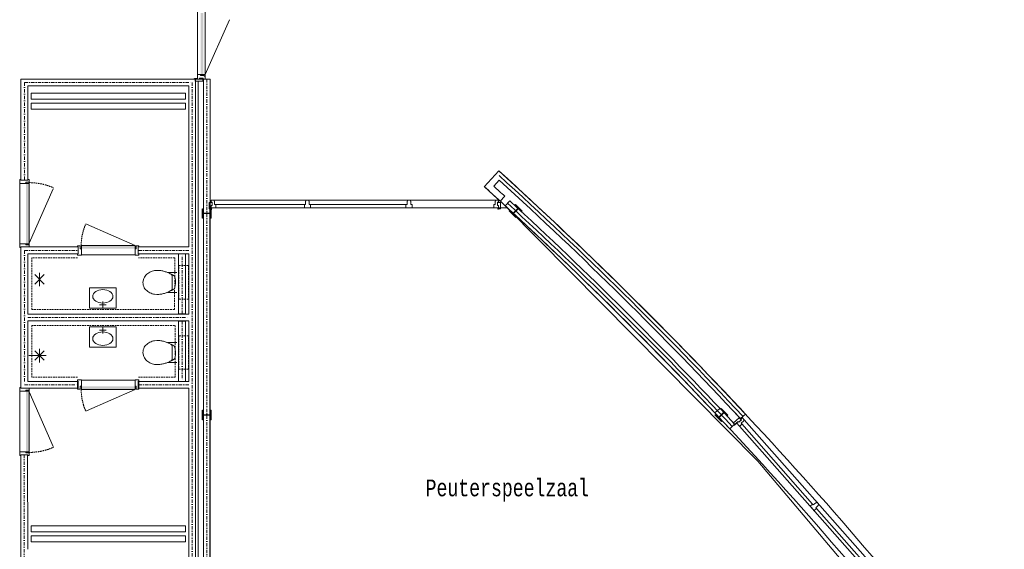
# Model space of a CAD drawing. Extents: x 0 to 84100, y 0 to 59400.
# Tile 13 of 15: x 45723 to 60393, y 37674 to 45557. Entities that reach past the tile are written whole.
import ezdxf

# ---------------------------------------------------------------- set-up
doc = ezdxf.new("R2010")
doc.units = 0
doc.header["$LTSCALE"] = 100
for name, pattern in [('DASHDOT', [1, 0.5, -0.25, 0, -0.25]), ('DASHED', [0.75, 0.5, -0.25]), ('HIDDEN', [0.375, 0.25, -0.125])]:
    doc.linetypes.add(name, pattern=pattern)
doc.layers.add('AL$1A---_ALGEMEEN', color=8, linetype='CONTINUOUS')
doc.layers.add('AL22----', color=7, linetype='CONTINUOUS')
doc.styles.add('MONOTXT', font='MONOTXT')

# ---------------------------------------------------------------- blocks, each defined once
blk = doc.blocks.new('12004S')
at = {"layer": 'AL$1A---_ALGEMEEN', "color": 0, "linetype": 'Continuous', "lineweight": 0}
blk.add_line((0, 0), (902, 400), dxfattribs=at)
at = {"layer": 'AL$1A---_ALGEMEEN', "color": 0, "linetype": 'HIDDEN', "lineweight": 0}
blk.add_arc((2, 0), 1000, 0, 23.9625, dxfattribs=at)
blk = doc.blocks.new('17002')
at = {"layer": 'AL$1A---_ALGEMEEN', "color": 0, "linetype": 'Continuous', "lineweight": 0}
for p, q in [((200, 0), (200, -100)), ((150, -50), (250, -50))]:
    blk.add_line(p, q, dxfattribs=at)
blk.add_lwpolyline([(0, -300), (400, -300), (400, 0), (0, 0), (0, -300)], dxfattribs=at)
blk.add_ellipse((200, -175), major_axis=(150, 0), ratio=0.666667, start_param=0, end_param=6.283175, dxfattribs=at)
blk = doc.blocks.new('08EDGS')
at = {"layer": 'AL$1A---_ALGEMEEN', "color": 0, "linetype": 'Continuous', "lineweight": 0}
blk.add_line((0, 500), (0, -500), dxfattribs=at)
blk = doc.blocks.new('*O55')
at = {"layer": 'AL$1A---_ALGEMEEN', "color": 0, "linetype": 'Continuous', "lineweight": 0}
for points in [[(-456.5, -69.5), (-402.5, -69.5), (-400.5, -67.5), (-400.5, 24.5), (-417.5, 24.5), (-417.5, 52.5), (-417.5, 53.5), (-417.5, 53.5), (-417.5, 67.5), (-419.5, 69.5), (-456.5, 69.5), (-456.5, 50.5), (-447.5, 50.5), (-447.5, -50.5), (-456.5, -50.5)], [(456.5, -69.5), (402.5, -69.5), (400.5, -67.5), (400.5, 24.5), (417.5, 24.5), (417.5, 52.5), (417.5, 53.5), (417.5, 53.5), (417.5, 67.5), (419.5, 69.5), (456.5, 69.5), (456.5, 50.5), (447.5, 50.5), (447.5, -50.5), (456.5, -50.5)]]:
    blk.add_lwpolyline(points, close=True, dxfattribs=at)
blk.add_solid([(-415.5, 66.5), (-415.5, 26.5), (414.5, 66.5), (414.5, 26.5)], dxfattribs=at)
at = {"layer": 'AL$1A---_ALGEMEEN', "color": 0, "linetype": 'Continuous', "lineweight": 0, "xscale": 0.1000009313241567, "yscale": -0.1000009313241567, "zscale": 0.1000009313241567}
blk.add_blockref('08EDGS', (-446.5, 0), dxfattribs=at)
blk = doc.blocks.new('*O56')
at = {"layer": 'AL$1A---_ALGEMEEN', "color": 0, "linetype": 'Continuous', "lineweight": 0}
for points in [[(-456.5, 69.5), (-402.5, 69.5), (-400.5, 67.5), (-400.5, -24.5), (-417.5, -24.5), (-417.5, -52.5), (-417.5, -53.5), (-417.5, -53.5), (-417.5, -67.5), (-419.5, -69.5), (-456.5, -69.5), (-456.5, -50.5), (-447.5, -50.5), (-447.5, 50.5), (-456.5, 50.5)], [(456.5, 69.5), (402.5, 69.5), (400.5, 67.5), (400.5, -24.5), (417.5, -24.5), (417.5, -52.5), (417.5, -53.5), (417.5, -53.5), (417.5, -67.5), (419.5, -69.5), (456.5, -69.5), (456.5, -50.5), (447.5, -50.5), (447.5, 50.5), (456.5, 50.5)]]:
    blk.add_lwpolyline(points, close=True, dxfattribs=at)
blk.add_solid([(-415.5, -66.5), (-415.5, -26.5), (414.5, -66.5), (414.5, -26.5)], dxfattribs=at)
at = {"layer": 'AL$1A---_ALGEMEEN', "color": 0, "linetype": 'Continuous', "lineweight": 0, "xscale": 0.1000009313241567, "yscale": 0.1000009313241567, "zscale": 0.1000009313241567}
blk.add_blockref('08EDGS', (-446.5, 0), dxfattribs=at)
blk = doc.blocks.new('*O95')
at = {"layer": 'AL$1A---_ALGEMEEN', "color": 0, "linetype": 'Continuous', "lineweight": 0}
for p, q in [((112.9, 149.5), (251.6, 149.5)), ((170.8, 121.7), (168.5, 123.5)), ((171.8, 120.7), (170.8, 121.7)), ((173.1, 119.6), (171.8, 120.7)), ((174.1, 118.6), (173.1, 119.6)), ((175.2, 117.6), (174.1, 118.6)), ((176.2, 116.3), (175.2, 117.6)), ((176.9, 115.3), (176.2, 116.3)), ((177.9, 114.1), (176.9, 115.3)), ((178.7, 112.5), (177.9, 114.1)), ((179.2, 111.3), (178.7, 112.5)), ((179.7, 109.7), (179.2, 111.3)), ((180.2, 108), (179.7, 109.7)), ((180.5, 106.2), (180.2, 108)), ((180.7, 104.1), (180.5, 106.2)), ((181, 102.4), (180.7, 104.1)), ((181, 76.9), (181, 102.4)), ((181, 64.2), (181, 76.9)), ((181, 51.5), (181, 64.2)), ((181, 38.8), (181, 51.5)), ((181, 26.1), (181, 38.8)), ((181, 13.4), (181, 26.1)), ((181, 0.7), (181, 13.4)), ((181, -12), (181, 0.7)), ((168.5, -121.8), (169.6, -121)), ((169.6, -121), (170.8, -120.3)), ((170.8, -120.3), (171.8, -119.3)), ((171.8, -119.3), (173.1, -118.5)), ((173.1, -118.5), (174.1, -117.5)), ((174.1, -117.5), (175.2, -116.5)), ((175.2, -116.5), (176.2, -115.4)), ((176.2, -115.4), (176.9, -114.4)), ((176.9, -114.4), (177.9, -113.2)), ((177.9, -113.2), (178.7, -111.9)), ((178.7, -111.9), (179.2, -110.4)), ((179.2, -110.4), (179.7, -108.8)), ((179.7, -108.8), (180.2, -107.1)), ((180.2, -107.1), (180.5, -105.3)), ((180.5, -105.3), (181, -101)), ((181, -25), (181, -12)), ((181, -37.7), (181, -25)), ((181, -50.4), (181, -37.7)), ((181, -63.1), (181, -50.4)), ((181, -75.8), (181, -63.1)), ((181, -88.5), (181, -75.8)), ((181, -101), (181, -88.5)), ((112.9, -148.9), (251.6, -148.9))]:
    blk.add_line(p, q, dxfattribs=at)
blk.add_lwpolyline([(203.6, 103.9), (201.3, 104.9), (199.3, 106.2), (197, 107.4), (194.7, 109), (192.2, 110.2), (189.9, 111.5), (187.4, 112.8), (185.1, 114.1), (182.5, 115.3), (180, 116.6), (177.7, 118.1), (175.2, 119.4), (172.9, 120.4), (170.3, 121.7), (166, 124.2), (153.8, 130.1), (141.9, 135.9), (129.9, 141.2), (118, 146.6), (105.8, 151.4), (93.6, 156), (81.4, 160.1), (68.7, 163.9), (56, 167.2), (42.7, 170.2), (29.3, 173), (15.5, 175.1), (1.3, 176.8), (-13.4, 178.1), (-44.4, 179.4), (-61, 178.6), (-78, 176.6), (-95.3, 173), (-112.8, 168.2), (-130.1, 161.8), (-147.1, 154.2), (-163.6, 145.1), (-179.4, 134.4), (-194.4, 122.4), (-207.9, 109.2), (-220.1, 94.5), (-230.5, 78.5), (-239.1, 60.9), (-245.7, 42.1), (-251.6, 0.4), (-250.6, -21.4), (-246.7, -41.5), (-240.4, -60.5), (-232, -78.1), (-221.6, -94.1), (-209.4, -108.8), (-195.7, -122.3), (-180.7, -134.3), (-164.7, -144.9), (-147.9, -154.1), (-130.6, -162), (-113.1, -168.3), (-95.5, -173.1), (-78.2, -176.7), (-44.9, -179.5), (-29.4, -179.2), (-14.4, -178.5), (0, -177.2), (14.3, -175.4), (28, -173.1), (41.5, -170.3), (54.4, -167.3), (67.4, -163.7), (79.8, -159.7), (92.3, -155.3), (104.7, -150.8), (116.9, -145.7), (128.9, -140.4), (141.1, -134.8), (165.7, -122.6), (168.3, -121.3), (170.6, -120.3), (173.1, -119), (175.7, -118), (178.2, -116.7), (180.5, -115.7), (183, -114.7), (185.3, -113.7), (187.6, -112.4), (190.1, -111.4), (192.4, -110.1), (194.7, -108.8), (197.3, -107.6), (199.5, -106.3), (204.4, -103), (205.4, -102.2), (206.4, -101.5), (207.4, -100.7), (208.7, -99.9), (210, -99.2), (211, -98.4), (212.3, -97.4), (213.3, -96.4), (214.5, -95.6), (215.6, -94.6), (216.3, -93.6), (217.3, -92.6), (218.1, -91.3), (218.9, -90.3), (219.9, -87.5), (222.4, -77.8), (224.7, -67.7), (227, -57.2), (228.8, -46.6), (230.6, -35.6), (231.6, -24.7), (232.6, -13.5), (233.1, -2.1), (233.1, 9.1), (232.8, 20.5), (232.1, 32.2), (230.8, 43.7), (229, 55.1), (226.5, 66.5), (220.4, 89.4), (219.9, 90.4), (219.4, 91.4), (218.6, 92.2), (217.8, 93.2), (216.8, 94.2), (216.1, 95.2), (215.1, 96), (213.8, 97), (212.8, 97.8), (211.5, 98.8), (210.2, 99.6), (209, 100.6), (207.7, 101.3), (206.2, 102.1), (203.6, 103.9)], close=True, dxfattribs=at)
blk = doc.blocks.new('*O94')
at = {"layer": 'AL$1A---_ALGEMEEN', "color": 0, "linetype": 'HIDDEN', "lineweight": 0}
blk.add_lwpolyline([(338.7, -249), (196.8, -249), (196.8, 249), (338.7, 249)], close=True, dxfattribs=at)
at = {"layer": 'AL$1A---_ALGEMEEN', "color": 0, "linetype": 'Continuous', "lineweight": 0}
blk.add_blockref('*O95', (-87.1, -0.6), dxfattribs=at)
blk = doc.blocks.new('*O97')
at = {"layer": 'AL$1A---_ALGEMEEN', "color": 0, "linetype": 'Continuous', "lineweight": 0}
for p, q in [((112.9, 148.9), (251.6, 148.9)), ((168.5, 121.8), (169.6, 121)), ((169.6, 121), (170.8, 120.3)), ((170.8, 120.3), (171.8, 119.3)), ((171.8, 119.3), (173.1, 118.5)), ((173.1, 118.5), (174.1, 117.5)), ((174.1, 117.5), (175.2, 116.5)), ((175.2, 116.5), (176.2, 115.4)), ((176.2, 115.4), (176.9, 114.4)), ((176.9, 114.4), (177.9, 113.2)), ((177.9, 113.2), (178.7, 111.9)), ((178.7, 111.9), (179.2, 110.4)), ((179.2, 110.4), (179.7, 108.8)), ((179.7, 108.8), (180.2, 107.1)), ((180.2, 107.1), (180.5, 105.3)), ((180.5, 105.3), (181, 101)), ((181, 101), (181, 88.5)), ((181, 88.5), (181, 75.8)), ((181, 75.8), (181, 63.1)), ((181, 63.1), (181, 50.4)), ((181, 50.4), (181, 37.7)), ((181, 37.7), (181, 25)), ((181, 25), (181, 12)), ((181, 12), (181, -0.7)), ((170.8, -121.7), (168.5, -123.5)), ((171.8, -120.7), (170.8, -121.7)), ((173.1, -119.6), (171.8, -120.7)), ((174.1, -118.6), (173.1, -119.6)), ((175.2, -117.6), (174.1, -118.6)), ((176.2, -116.3), (175.2, -117.6)), ((176.9, -115.3), (176.2, -116.3)), ((177.9, -114.1), (176.9, -115.3)), ((178.7, -112.5), (177.9, -114.1)), ((179.2, -111.3), (178.7, -112.5)), ((179.7, -109.7), (179.2, -111.3)), ((180.2, -108), (179.7, -109.7)), ((180.5, -106.2), (180.2, -108)), ((180.7, -104.1), (180.5, -106.2)), ((181, -102.4), (180.7, -104.1)), ((181, -0.7), (181, -13.4)), ((181, -13.4), (181, -26.1)), ((181, -26.1), (181, -38.8)), ((181, -38.8), (181, -51.5)), ((181, -51.5), (181, -64.2)), ((181, -64.2), (181, -76.9)), ((181, -76.9), (181, -102.4)), ((112.9, -149.5), (251.6, -149.5))]:
    blk.add_line(p, q, dxfattribs=at)
blk.add_lwpolyline([(203.6, -103.9), (201.3, -104.9), (199.3, -106.2), (197, -107.4), (194.7, -109), (192.2, -110.2), (189.9, -111.5), (187.4, -112.8), (185.1, -114.1), (182.5, -115.3), (180, -116.6), (177.7, -118.1), (175.2, -119.4), (172.9, -120.4), (170.3, -121.7), (166, -124.2), (153.8, -130.1), (141.9, -135.9), (129.9, -141.2), (118, -146.6), (105.8, -151.4), (93.6, -156), (81.4, -160.1), (68.7, -163.9), (56, -167.2), (42.7, -170.2), (29.3, -173), (15.5, -175.1), (1.3, -176.8), (-13.4, -178.1), (-44.4, -179.4), (-61, -178.6), (-78, -176.6), (-95.3, -173), (-112.8, -168.2), (-130.1, -161.8), (-147.1, -154.2), (-163.6, -145.1), (-179.4, -134.4), (-194.4, -122.4), (-207.9, -109.2), (-220.1, -94.5), (-230.5, -78.5), (-239.1, -60.9), (-245.7, -42.1), (-251.6, -0.4), (-250.6, 21.4), (-246.7, 41.5), (-240.4, 60.5), (-232, 78.1), (-221.6, 94.1), (-209.4, 108.8), (-195.7, 122.3), (-180.7, 134.3), (-164.7, 144.9), (-147.9, 154.1), (-130.6, 162), (-113.1, 168.3), (-95.5, 173.1), (-78.2, 176.7), (-44.9, 179.5), (-29.4, 179.2), (-14.4, 178.5), (0, 177.2), (14.3, 175.4), (28, 173.1), (41.5, 170.3), (54.4, 167.3), (67.4, 163.7), (79.8, 159.7), (92.3, 155.3), (104.7, 150.8), (116.9, 145.7), (128.9, 140.4), (141.1, 134.8), (165.7, 122.6), (168.3, 121.3), (170.6, 120.3), (173.1, 119), (175.7, 118), (178.2, 116.7), (180.5, 115.7), (183, 114.7), (185.3, 113.7), (187.6, 112.4), (190.1, 111.4), (192.4, 110.1), (194.7, 108.8), (197.3, 107.6), (199.5, 106.3), (204.4, 103), (205.4, 102.2), (206.4, 101.5), (207.4, 100.7), (208.7, 99.9), (210, 99.2), (211, 98.4), (212.3, 97.4), (213.3, 96.4), (214.5, 95.6), (215.6, 94.6), (216.3, 93.6), (217.3, 92.6), (218.1, 91.3), (218.9, 90.3), (219.9, 87.5), (222.4, 77.8), (224.7, 67.7), (227, 57.2), (228.8, 46.6), (230.6, 35.6), (231.6, 24.7), (232.6, 13.5), (233.1, 2.1), (233.1, -9.1), (232.8, -20.5), (232.1, -32.2), (230.8, -43.7), (229, -55.1), (226.5, -66.5), (220.4, -89.4), (219.9, -90.4), (219.4, -91.4), (218.6, -92.2), (217.8, -93.2), (216.8, -94.2), (216.1, -95.2), (215.1, -96), (213.8, -97), (212.8, -97.8), (211.5, -98.8), (210.2, -99.6), (209, -100.6), (207.7, -101.3), (206.2, -102.1), (203.6, -103.9)], close=True, dxfattribs=at)
blk = doc.blocks.new('*O96')
at = {"layer": 'AL$1A---_ALGEMEEN', "color": 0, "linetype": 'HIDDEN', "lineweight": 0}
blk.add_lwpolyline([(338.7, 249), (196.8, 249), (196.8, -249), (338.7, -249)], close=True, dxfattribs=at)
at = {"layer": 'AL$1A---_ALGEMEEN', "color": 0, "linetype": 'Continuous', "lineweight": 0}
blk.add_blockref('*O97', (-87.1, 0.6), dxfattribs=at)
blk = doc.blocks.new('*O99')
at = {"layer": 'AL$1A---_ALGEMEEN', "color": 0, "linetype": 'Continuous', "lineweight": 0}
for p, q in [((-69.5, -452), (-69.5, 452)), ((69.5, -469), (69.5, 469))]:
    blk.add_line(p, q, dxfattribs=at)
for points in [[(-69.5, 506), (-69.5, 452), (-67.5, 450), (24.5, 450), (24.5, 467), (52.5, 467), (53.5, 467), (53.5, 467), (67.5, 467), (69.5, 469), (69.5, 506), (50.5, 506), (50.5, 497), (-50.5, 497), (-50.5, 506)], [(69.5, -450), (69.5, 450), (-69.5, 450), (-69.5, -450)], [(-69.5, -506), (-69.5, -452), (-67.5, -450), (24.5, -450), (24.5, -467), (52.5, -467), (53.5, -467), (53.5, -467), (67.5, -467), (69.5, -469), (69.5, -497), (50.5, -497), (50.5, -497), (-50.5, -497), (-50.5, -506)]]:
    blk.add_lwpolyline(points, close=True, dxfattribs=at)
blk.add_solid([(66.5, 465), (26.5, 465), (66.5, -465), (26.5, -465)], dxfattribs=at)
blk = doc.blocks.new('*O100')
at = {"layer": 'AL$1A---_ALGEMEEN', "color": 0, "linetype": 'Continuous', "lineweight": 0}
for p, q in [((-69.5, 452), (-69.5, -452)), ((69.5, 469), (69.5, -469))]:
    blk.add_line(p, q, dxfattribs=at)
for points in [[(-69.5, 506), (-69.5, 452), (-67.5, 450), (24.5, 450), (24.5, 467), (52.5, 467), (53.5, 467), (53.5, 467), (67.5, 467), (69.5, 469), (69.5, 497), (50.5, 497), (50.5, 497), (-50.5, 497), (-50.5, 506)], [(69.5, 450), (69.5, -450), (-69.5, -450), (-69.5, 450)], [(-69.5, -506), (-69.5, -452), (-67.5, -450), (24.5, -450), (24.5, -467), (52.5, -467), (53.5, -467), (53.5, -467), (67.5, -467), (69.5, -469), (69.5, -506), (50.5, -506), (50.5, -497), (-50.5, -497), (-50.5, -506)]]:
    blk.add_lwpolyline(points, close=True, dxfattribs=at)
blk.add_solid([(66.5, -465), (26.5, -465), (66.5, 465), (26.5, 465)], dxfattribs=at)
blk = doc.blocks.new('*O102')
at = {"layer": 'AL$1A---_ALGEMEEN', "color": 0, "linetype": 'Continuous', "lineweight": 0}
for p, q in [((-39, 1270), (-39, -451)), ((75, 1292.5), (75, -473.5))]:
    blk.add_line(p, q, dxfattribs=at)
for points in [[(40, 1321), (40, 1367), (-75, 1367), (-75, 1335), (-9, 1335), (-9, 1321)], [(-39, 1335), (-39, 1270), (-37, 1268), (8, 1268), (8, 1285), (58, 1285), (59, 1286), (59, 1290.5), (73, 1290.5), (75, 1292.5), (75, 1335), (45, 1335), (45, 1321), (-9, 1321), (-9, 1335)], [(40, -502), (40, -548), (-75, -548), (-75, -516), (-9, -516), (-9, -502)], [(-39, -516), (-39, -451), (-37, -449), (8, -449), (8, -466), (58, -466), (59, -467), (59, -471.5), (73, -471.5), (75, -473.5), (75, -516), (45, -516), (45, -502), (-9, -502), (-9, -516)]]:
    blk.add_lwpolyline(points, close=True, dxfattribs=at)
for points in [[(-39, 1335), (-95, 1335), (-39, 1319), (-92, 1323)], [(50, -464), (10, -464), (50, 466), (10, 466)], [(-39, -516), (-95, -516), (-39, -500), (-92, -504)]]:
    blk.add_solid(points, dxfattribs=at)

msp = doc.modelspace()

# ---------------------------------------------------------------- linework, layer by layer
at = {"layer": 'AL$1A---_ALGEMEEN', "linetype": 'Continuous', "lineweight": 0}
for p, q in [((48371, 46460), (48371, 44741)), ((48485, 46460), (48485, 44741)), ((48485, 44741), (48848, 45557)), ((45742, 44674), (45742, 43168)), ((45742, 44674), (48341, 44674)), ((48341, 44674), (48341, 34092)), ((48380, 32177), (48381, 44632)), ((48461, 44672), (48461, 32150)), ((48461, 44672), (48561, 44672)), ((48561, 44672), (48561, 32150)), ((45842, 44574), (45842, 43168)), ((45842, 44574), (48241, 44574)), ((48241, 44574), (48241, 42174)), ((52645, 43071), (52860, 43308)), ((45742, 43168), (45842, 43168)), ((52867, 43167), (52787, 43078)), ((48576, 42873), (52855, 42873)), ((52949, 42929), (52882, 42855)), ((52956, 42788), (53023, 42862)), ((48440, 42743), (48440, 42603)), ((48448, 42743), (48440, 42743)), ((48448, 42688), (48448, 42743)), ((48573, 42743), (48564, 42743)), ((48564, 42743), (48564, 42688)), ((48573, 42603), (48573, 42743)), ((48576, 42759), (52855, 42759)), ((48643, 42806), (49981, 42806)), ((50054, 42806), (51478, 42806)), ((53023, 42720), (53017, 42714)), ((53017, 42714), (53116, 42615)), ((53062, 42681), (53023, 42720)), ((53144, 42746), (53079, 42681)), ((53083, 42677), (53148, 42742)), ((53111, 42808), (53105, 42802)), ((53105, 42802), (53144, 42763)), ((53210, 42709), (53111, 42808)), ((53144, 42763), (53144, 42763)), ((53144, 42746), (53144, 42746)), ((53148, 42742), (53148, 42742)), ((53165, 42742), (53165, 42742)), ((53165, 42742), (53204, 42703)), ((53204, 42703), (53210, 42709)), ((48440, 42603), (48448, 42603)), ((48448, 42688), (48448, 42688)), ((48448, 42658), (48448, 42659)), ((48448, 42603), (48448, 42658)), ((48552, 42676), (48460, 42676)), ((48460, 42676), (48460, 42676)), ((48460, 42671), (48460, 42670)), ((48460, 42670), (48552, 42670)), ((48552, 42676), (48552, 42676)), ((48552, 42670), (48552, 42671)), ((48564, 42688), (48564, 42688)), ((48564, 42659), (48564, 42658)), ((48564, 42658), (48564, 42603)), ((48564, 42603), (48573, 42603)), ((53083, 42677), (53083, 42677)), ((53122, 42621), (53083, 42660)), ((53083, 42660), (53083, 42660)), ((53116, 42615), (53122, 42621)), ((45742, 42174), (46594, 42174)), ((45742, 42174), (45742, 40074)), ((46594, 42074), (46594, 42174)), ((48241, 42174), (47489, 42174)), ((47489, 42174), (47489, 42074)), ((45842, 42074), (46594, 42074)), ((45842, 42074), (45842, 41174)), ((48241, 42074), (47489, 42074)), ((48091, 41177), (48091, 42074)), ((48191, 42074), (48091, 42074)), ((48191, 41177), (48191, 42074)), ((48241, 42074), (48241, 41174)), ((45947, 41621), (46088, 41762)), ((46088, 41621), (45947, 41762)), ((46017, 41591), (46017, 41791)), ((45842, 41174), (48241, 41174)), ((48191, 41177), (48091, 41177)), ((45842, 41074), (48241, 41074)), ((45842, 41074), (45842, 40174)), ((48091, 41071), (48091, 40174)), ((48091, 41071), (48191, 41071)), ((48191, 41071), (48191, 40174)), ((48241, 41074), (48241, 40174)), ((46017, 40657), (46017, 40457)), ((46117, 40557), (45857, 40557)), ((45947, 40628), (46088, 40487)), ((46088, 40628), (45947, 40487)), ((45742, 40074), (46585, 40074)), ((45842, 40174), (46585, 40174)), ((46585, 40074), (46585, 40174)), ((48241, 40174), (47498, 40174)), ((47498, 40174), (47498, 40074)), ((48241, 40074), (47498, 40074)), ((48091, 40174), (48191, 40174)), ((48241, 40074), (48241, 34092)), ((56155, 39771), (56082, 39703)), ((56176, 39771), (56170, 39765)), ((56170, 39765), (56209, 39726)), ((56275, 39672), (56176, 39771)), ((48440, 39743), (48440, 39603)), ((48448, 39743), (48440, 39743)), ((48448, 39688), (48448, 39743)), ((48448, 39688), (48448, 39688)), ((48448, 39658), (48448, 39659)), ((48448, 39603), (48448, 39658)), ((48552, 39676), (48460, 39676)), ((48460, 39676), (48460, 39676)), ((48460, 39671), (48460, 39670)), ((48460, 39670), (48552, 39670)), ((48552, 39676), (48552, 39676)), ((48552, 39670), (48552, 39671)), ((48573, 39743), (48564, 39743)), ((48564, 39743), (48564, 39688)), ((48564, 39688), (48564, 39688)), ((48564, 39659), (48564, 39658)), ((48564, 39658), (48564, 39603)), ((48573, 39603), (48573, 39743)), ((56088, 39683), (56082, 39677)), ((56082, 39677), (56181, 39578)), ((56127, 39644), (56088, 39683)), ((56127, 39644), (56127, 39644)), ((56209, 39709), (56144, 39644)), ((56144, 39644), (56144, 39644)), ((56148, 39640), (56213, 39705)), ((56148, 39640), (56148, 39640)), ((56187, 39584), (56148, 39623)), ((56148, 39623), (56148, 39623)), ((56213, 39705), (56213, 39705)), ((56230, 39705), (56230, 39705)), ((56230, 39705), (56269, 39666)), ((56269, 39666), (56275, 39672)), ((56535, 39688), (56461, 39619)), ((48440, 39603), (48448, 39603)), ((48564, 39603), (48573, 39603)), ((56181, 39578), (56187, 39584)), ((56374, 39537), (56301, 39469)), ((58613, 37058), (56447, 39508)), ((57536, 38348), (56481, 39541)), ((58713, 37117), (56518, 39601)), ((45741, 39080), (45742, 36875)), ((45741, 39080), (45841, 39080)), ((45841, 39080), (45842, 37674)), ((58647, 37091), (57595, 38281))]:
    msp.add_line(p, q, dxfattribs=at)
at = {"layer": 'AL$1A---_ALGEMEEN', "linetype": 'DASHDOT', "lineweight": 0}
for p, q in [((45792, 44624), (45792, 43168)), ((45792, 44624), (48291, 44624)), ((48291, 44624), (48291, 34092)), ((48511, 44672), (48511, 32150)), ((45792, 42124), (46594, 42124)), ((45792, 42124), (45792, 40124)), ((48241, 42124), (47489, 42124)), ((48141, 41177), (48141, 42074)), ((45842, 41124), (48241, 41124)), ((48141, 41071), (48141, 40174)), ((45792, 40124), (46585, 40124)), ((48241, 40124), (47498, 40124)), ((45791, 39080), (45792, 36875))]:
    msp.add_line(p, q, dxfattribs=at)
at = {"layer": 'AL$1A---_ALGEMEEN', "linetype": 'DASHED', "lineweight": 0}
msp.add_line((56473, 39603), (56370, 39718), dxfattribs=at)
at = {"layer": 'AL$1A---_ALGEMEEN', "linetype": 'Continuous', "lineweight": 0}
for points in [[(48485, 44674), (48371, 44674), (48371, 44741), (48485, 44741)], [(48191, 44374), (48191, 44464), (45892, 44464), (45892, 44374)], [(48191, 44224), (48191, 44314), (45892, 44314), (45892, 44224)], [(48590, 42838), (48544, 42838), (48544, 42743), (48576, 42743), (48576, 42789), (48590, 42789)], [(48576, 42759), (48641, 42759), (48643, 42761), (48643, 42806), (48626, 42806), (48626, 42856), (48625, 42857), (48621, 42857), (48621, 42871), (48619, 42873), (48576, 42873), (48576, 42843), (48590, 42843), (48590, 42789), (48576, 42789)], [(49966, 42759), (50052, 42759), (50054, 42761), (50054, 42806), (50037, 42806), (50037, 42856), (50036, 42857), (50032, 42857), (50032, 42871), (50030, 42873), (49989, 42873), (49987, 42871), (49987, 42857), (49983, 42857), (49981, 42856), (49981, 42806), (49964, 42806), (49964, 42761)], [(51480, 42759), (51566, 42759), (51568, 42761), (51568, 42806), (51551, 42806), (51551, 42856), (51550, 42857), (51545, 42857), (51545, 42871), (51543, 42873), (51502, 42873), (51500, 42871), (51500, 42857), (51496, 42857), (51495, 42856), (51495, 42806), (51478, 42806), (51478, 42761)], [(52855, 42759), (52790, 42759), (52788, 42761), (52788, 42806), (52805, 42806), (52805, 42856), (52806, 42857), (52811, 42857), (52811, 42871), (52813, 42873), (52855, 42873), (52855, 42843), (52841, 42843), (52841, 42789), (52855, 42789)], [(52841, 42838), (52887, 42838), (52887, 42743), (52855, 42743), (52855, 42789), (52841, 42789)], [(52984, 42759), (48555, 42759), (48556, 35457), (50481, 35457), (50481, 36057), (52351, 36057), (54090, 30732), (59881, 35250), (56721, 38986)], [(47442, 42194), (46642, 42194), (46642, 42055), (47442, 42055)], [(47442, 40193), (46642, 40193), (46642, 40054), (47442, 40054)], [(45862, 39127), (45862, 40027), (45723, 40027), (45723, 39127)], [(56473, 39599), (56442, 39633), (56356, 39557), (56377, 39533), (56427, 39577), (56436, 39566)], [(56404, 39557), (56447, 39508), (56450, 39508), (56484, 39538), (56473, 39551), (56510, 39584), (56510, 39585), (56507, 39589), (56518, 39598), (56518, 39601), (56490, 39633), (56467, 39613), (56477, 39602), (56436, 39566), (56427, 39577)], [(57559, 38251), (57502, 38315), (57502, 38318), (57536, 38348), (57547, 38335), (57584, 38368), (57586, 38368), (57589, 38365), (57599, 38374), (57602, 38374), (57629, 38343), (57629, 38341), (57618, 38331), (57621, 38328), (57621, 38327), (57584, 38293), (57595, 38281), (57561, 38251)], [(48191, 38024), (48191, 37934), (45892, 37934), (45892, 38024)], [(48191, 37874), (48191, 37784), (45892, 37784), (45892, 37874)]]:
    msp.add_lwpolyline(points, close=True, dxfattribs=at)
at = {"layer": 'AL$1A---_ALGEMEEN', "linetype": 'HIDDEN', "lineweight": 0}
for points in [[(46583, 42014), (45902, 42014), (45902, 41244), (48030, 41244), (48034, 42014), (47495, 42014)], [(46583, 40234), (45902, 40234), (45902, 41005), (48037, 41005), (48041, 40234), (47495, 40234)]]:
    msp.add_lwpolyline(points, dxfattribs=at)
at = {"layer": 'AL$1A---_ALGEMEEN', "linetype": 'Continuous', "lineweight": 0}
for centre, radius, start, end in [((11098, -2750), 62173, 37.545, 47.8), ((11098, -2750), 62173, 43.045, 47.8), ((11098, -2750), 62123, 43.045, 47.75388), ((11098, -2750), 62073, 43.045, 47.7077), ((11098, -2750), 61853, 37.59132, 47.8), ((11098, -2750), 61853, 47.50357, 47.8), ((11098, -2750), 61953, 47.50405, 47.70752), ((11098, -2750), 61953, 43.045, 47.41157), ((11098, -2750), 61853, 43.045, 47.41094), ((11098, -2750), 61903, 43.045, 47.41125), ((53135, 42755), 12, 315, 45), ((53156, 42734), 12, 45, 135), ((48460, 42688), 12, 180, 270), ((48460, 42659), 12, 90, 180), ((48552, 42688), 12, 270, 0), ((48552, 42659), 12, 0, 90), ((53070, 42689), 12, 225, 315), ((53091, 42669), 12, 135, 225), ((48460, 39688), 12, 180, 270), ((48460, 39659), 12, 90, 180), ((48552, 39688), 12, 270, 0), ((48552, 39659), 12, 0, 90), ((56135, 39653), 12, 225, 315), ((56156, 39632), 12, 135, 225), ((56200, 39718), 12, 315, 45), ((56221, 39697), 12, 45, 135)]:
    msp.add_arc(centre, radius, start, end, dxfattribs=at)
for points in [[(48576, 42759), (48576, 42723), (48592, 42759), (48588, 42726)], [(52855, 42759), (52855, 42723), (52839, 42759), (52843, 42726)], [(56404, 39557), (56362, 39520), (56415, 39545), (56373, 39513)]]:
    msp.add_solid(points, dxfattribs=at)

# ---------------------------------------------------------------- block references
for name, p in [('*O102', (48410, 45190)), ('*O99', (45792, 42671)), ('*O55', (47042, 42124)), ('*O94', (47898, 41647)), ('17002', (46761, 40984)), ('*O96', (47898, 40602)), ('*O100', (45792, 39577)), ('*O56', (47042, 40125))]:
    msp.add_blockref(name, p, dxfattribs=at)
for p, xscale, yscale, zscale, rotation in [((45862, 42230), 0.8999990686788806, -0.8999990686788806, 0.8999990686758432, 90), ((47442, 42194), 0.8009993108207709, -0.8009993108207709, 0.800999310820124, 180), ((47442, 40054), 0.8009993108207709, 0.8009993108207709, 0.800999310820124, 180), ((45862, 40018), 0.8999990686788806, 0.8999990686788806, 0.8999990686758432, 270)]:
    msp.add_blockref('12004S', p, dxfattribs=dict(at, xscale=xscale, yscale=yscale, zscale=zscale, rotation=rotation))
at = {"layer": 'AL$1A---_ALGEMEEN', "linetype": 'Continuous', "lineweight": 0, "yscale": -1}
msp.add_blockref('17002', (46761, 41264), dxfattribs=at)

# ---------------------------------------------------------------- texts
at = {"layer": 'AL22----', "linetype": 'Continuous', "lineweight": 0, "style": 'MONOTXT', "width": 0.749999}
msp.add_text('Peuterspeelzaal', height=250, dxfattribs=at).set_placement((51771, 38463))

doc.saveas('drawing.dxf')
